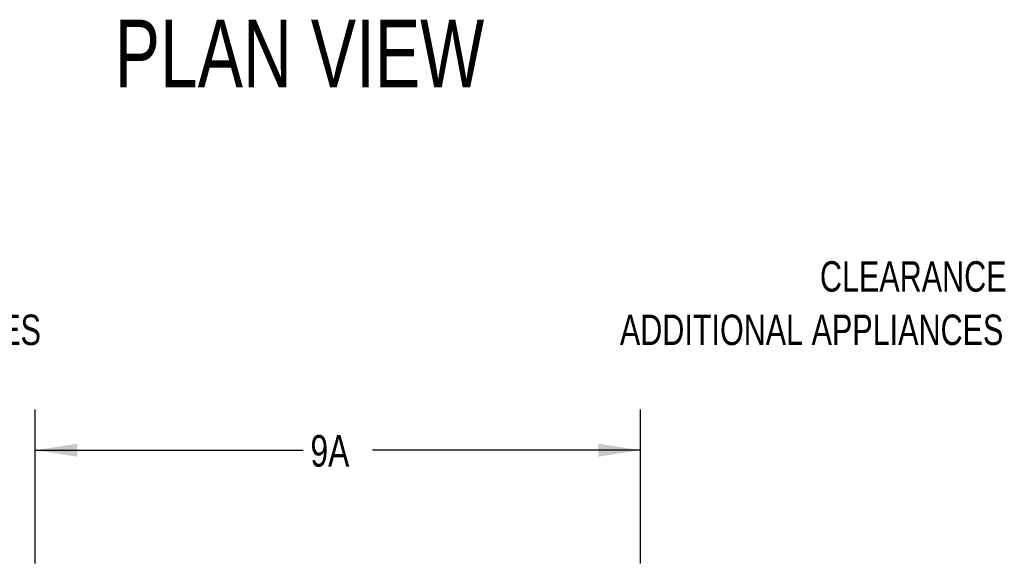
# Model space of a CAD drawing. Header units: inches. Extents: x 35 to 165, y 14 to 115.
# Tile 12 of 39: x 56 to 92, y 45 to 65. Entities that reach past the tile are written whole.
import ezdxf

# ---------------------------------------------------------------- set-up
doc = ezdxf.new("R2010")
doc.units = ezdxf.units.IN
doc.header["$LTSCALE"] = 12
doc.header["$MEASUREMENT"] = 0
doc.layers.add('FORMAT', color=7, linetype='Continuous')
doc.styles.add('SLDTEXTSTYLE0', font='TXT', dxfattribs={"width": 0.75})
doc.dimstyles.new('SLDDIMSTYLE1', dxfattribs={"dimtxt": 1.17, "dimasz": 1.56, "dimexe": 0, "dimexo": 0.0625, "dimgap": 0.2925, "dimtad": 0, "dimtih": 1, "dimtoh": 1, "dimdec": 3, "dimrnd": 1e-09, "dimzin": 12, "dimdsep": 46, "dimlunit": 5, "dimtxsty": 'SLDTEXTSTYLE0', "dimsah": 1, "dimcen": 0.09, "dimadec": 0, "dimazin": 3, "dimtfac": 1, "dimtdec": 3, "dimtofl": 0, "dimtmove": 0, "dimatfit": 3, "dimfxl": 1, "dimfrac": 2, "dimtolj": 1, "dimtzin": 12, "dimarcsym": 0})

# ---------------------------------------------------------------- blocks, each defined once
blk = doc.blocks.new('SW_NOTE_0_4')
at = {"layer": 'FORMAT', "color": 0, "char_height": 1.125, "attachment_point": 3, "style": 'SLDTEXTSTYLE0'}
for s, insert in [('CLEARANCE', (8.613, 1.45)), ('ADDITIONAL APPLIANCES', (8.493, -0.522))]:
    blk.add_mtext(s, dxfattribs=dict(at, insert=insert))
blk = doc.blocks.new('SW_NOTE_0_5')
at = {"layer": 'FORMAT', "color": 0, "char_height": 1.125, "attachment_point": 1, "style": 'SLDTEXTSTYLE0'}
for s, insert in [('CLEARANCE', (0, 1.45)), ('ADDITIONAL APPLIANCES', (0, -0.522))]:
    blk.add_mtext(s, dxfattribs=dict(at, insert=insert))
blk = doc.blocks.new('_D_5')
at = {"layer": 'FORMAT'}
for p, q in [((56.125, 44.989), (56.125, 50.672)), ((78.5, 44.989), (78.5, 50.672)), ((56.125, 49.172), (66.034, 49.172)), ((78.5, 49.172), (68.592, 49.172))]:
    blk.add_line(p, q, dxfattribs=at)
for points in [[(56.125, 49.172), (57.685, 48.932), (57.685, 49.412)], [(78.5, 49.172), (76.94, 49.412), (76.94, 48.932)]]:
    blk.add_solid(points, dxfattribs=at)
at = {"layer": 'FORMAT', "insert": (66.299, 49.734), "char_height": 1.17, "attachment_point": 1, "style": 'SLDTEXTSTYLE0'}
blk.add_mtext('9A', dxfattribs=at)

msp = doc.modelspace()

# ---------------------------------------------------------------- block references
at = {"layer": 'FORMAT'}
for name, p in [('SW_NOTE_0_5', (42.1687, 54.7058)), ('SW_NOTE_0_4', (83.4113, 54.7058))]:
    msp.add_blockref(name, p, dxfattribs=at)

# ---------------------------------------------------------------- texts
at = {"layer": 'FORMAT', "insert": (59.0649, 65.0804), "char_height": 2.5, "attachment_point": 1, "style": 'SLDTEXTSTYLE0'}
msp.add_mtext('PLAN VIEW', dxfattribs=at)

# ---------------------------------------------------------------- dimensions: what is measured, and where the dimension line sits
at = {"layer": 'FORMAT'}
dim = msp.add_linear_dim(base=(56.1253, 49.1715), p1=(78.5003, 44.3891), p2=(56.1253, 44.3891), text='9A', dimstyle='SLDDIMSTYLE1', dxfattribs=at)
dim.commit()
dim.dimension.update_dxf_attribs({"geometry": '_D_5', "text_midpoint": (67.3128, 49.1715), "dimtype": 160})

doc.saveas('drawing.dxf')
